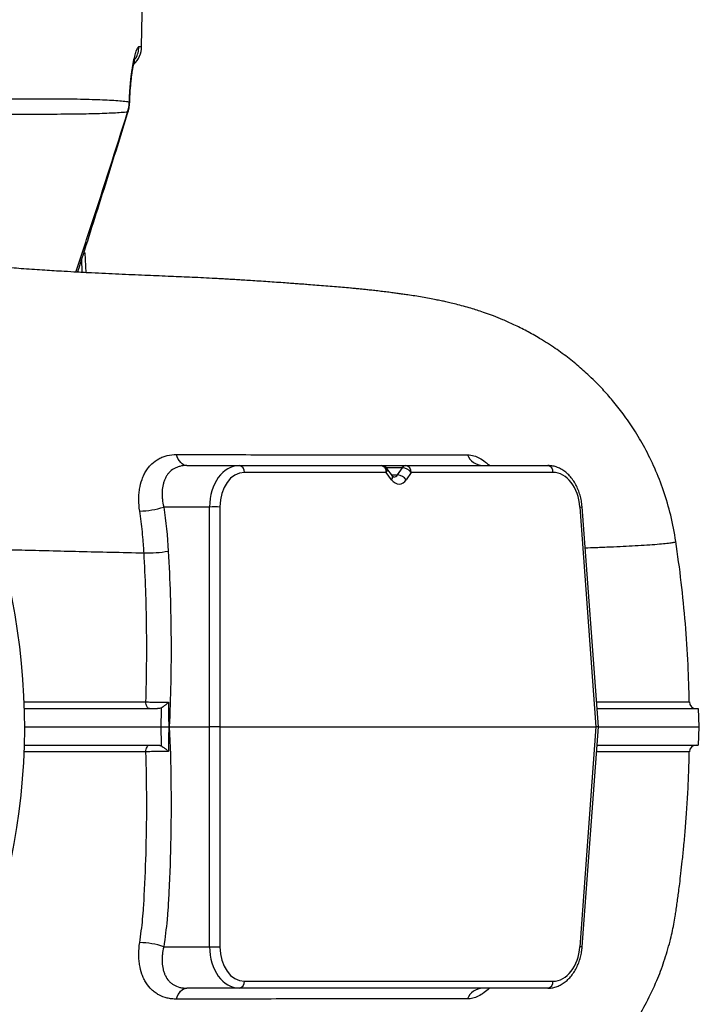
# Model space of a CAD drawing. Header units: millimetres. Extents: x 2290 to 4429, y 961 to 6343.
# Tile 5 of 11: x 3869 to 4429, y 1497 to 2307. Entities that reach past the tile are written whole.
import ezdxf

# ---------------------------------------------------------------- set-up
doc = ezdxf.new("R2010")
doc.units = ezdxf.units.MM
doc.header["$LTSCALE"] = 2

msp = doc.modelspace()

# ---------------------------------------------------------------- linework, layer by layer
at = {"color": 7, "linetype": 'Continuous', "lineweight": 25}
for p, q in [((3969.58, 2284.81), (3970.35, 2329.16)), ((3959.68, 2238.23), (3959.77, 2239.59)), ((3922.07, 2115.16), (3923.11, 2115.16)), ((3923.96, 2098.84), (3923.11, 2115.16)), ((4006.72, 1940.16), (4049.91, 1940.16)), ((4049.91, 1940.16), (4166.64, 1940.16)), ((4166.64, 1940.16), (4187.13, 1940.16)), ((4175.92, 1931.74), (4171.46, 1937.74)), ((4180.11, 1932.4), (4184.13, 1938.4)), ((4187.13, 1940.16), (4303.86, 1940.16)), ((4250.23, 1940.16), (4250.15, 1940.16)), ((4170.88, 1934.47), (4054.15, 1934.47)), ((4175.35, 1928.47), (4170.88, 1934.47)), ((4191.37, 1934.47), (4187.35, 1928.47)), ((4308.1, 1934.47), (4191.37, 1934.47)), ((4025.54, 1906.04), (3987.79, 1906.04)), ((4025.54, 1725.16), (4025.54, 1906.04)), ((4034.02, 1906.04), (4034.02, 1725.16)), ((4343.74, 1725.16), (4330.34, 1906.04)), ((4345.5, 1725.16), (4332.08, 1906.17)), ((4428.53, 1725.16), (4427.74, 1740.16)), ((3992.38, 1725.16), (4025.54, 1725.16)), ((4025.54, 1544.27), (4025.54, 1725.16)), ((4034.02, 1725.16), (4025.54, 1725.16)), ((4034.02, 1725.16), (4034.02, 1544.27)), ((4034.02, 1725.16), (4343.74, 1725.16)), ((4330.34, 1544.27), (4343.74, 1725.16)), ((4332.08, 1544.14), (4345.5, 1725.16)), ((4345.5, 1725.16), (4343.74, 1725.16)), ((4427.74, 1710.15), (4428.53, 1725.16)), ((3987.78, 1544.27), (4025.54, 1544.27)), ((4054.15, 1515.84), (4308.1, 1515.84)), ((4049.91, 1510.16), (4006.68, 1510.16)), ((4303.86, 1510.16), (4049.91, 1510.16))]:
    msp.add_line(p, q, dxfattribs=at)
at = {"color": 8, "linetype": 'Continuous', "lineweight": 25}
for p, q in [((3967.35, 2284.81), (3969.58, 2284.81)), ((3920.78, 2099.01), (3920.37, 2110.12)), ((4184.13, 1938.4), (4170.89, 1938.4)), ((4175.43, 1932.4), (4180.11, 1932.4)), ((4330.34, 1906.04), (4332.08, 1906.17)), ((4332.08, 1544.14), (4330.34, 1544.27))]:
    msp.add_line(p, q, dxfattribs=at)
at = {"color": 8, "linetype": 'Continuous', "lineweight": 25, "flags": 128}
for points in [[(3959.43, 2238.46), (3959.71, 2238.25), (3959.72, 2238.23)], [(3959.48, 2239.52), (3959.76, 2239.24), (3959.76, 2239.2)], [(3958.06, 2230.99), (3958.4, 2231.11), (3958.42, 2231.14)]]:
    msp.add_lwpolyline(points, dxfattribs=at)
at = {"color": 7, "linetype": 'Continuous', "lineweight": 25, "flags": 128}
for points in [[(4006.72, 1940.16), (4005.41, 1940.32), (4004.12, 1940.78), (4002.89, 1941.55), (4001.73, 1942.6), (4000.66, 1943.92), (3999.72, 1945.48), (3998.91, 1947.25), (3998.26, 1949.2)], [(3976.16, 1740.16), (3975.57, 1740.26), (3975, 1740.57), (3974.48, 1741.08), (3974.02, 1741.76), (3973.64, 1742.59), (3973.35, 1743.54), (3973.17, 1744.57), (3973.1, 1745.65)], [(3973.1, 1704.67), (3973.17, 1705.75), (3973.35, 1706.78), (3973.64, 1707.73), (3974.02, 1708.56), (3974.48, 1709.24), (3975, 1709.74), (3975.57, 1710.05), (3976.16, 1710.16)], [(3998.24, 1501.13), (3998.89, 1503.07), (3999.7, 1504.84), (4000.64, 1506.4), (4001.7, 1507.72), (4002.86, 1508.77), (4004.09, 1509.54), (4005.38, 1510), (4006.68, 1510.16)]]:
    msp.add_lwpolyline(points, dxfattribs=at)
at = {"color": 7, "linetype": 'Continuous', "lineweight": 25}
for centre, radius, start, end in [((3949.58, 2285.16), 20, 312.4603, 359), ((3340.35, 1725.16), 533, 90.43017, 89.56983), ((4250.69, 1953.93), 13.78, 200.69083, 267.83177), ((4048.93, 1935), 5.25, 354.21171, 79.17046), ((4166.64, 1934.16), 6, 36.65532, 90), ((4165.66, 1935), 5.25, 354.21171, 79.17046), ((4187.31, 1936.41), 3.76, 92.7971, 147.92528), ((4183.53, 1928.67), 9.75, 36.51336, 86.49461), ((4186.14, 1935), 5.25, 354.21171, 79.17046), ((4302.88, 1935), 5.25, 354.21171, 79.17046), ((4179.51, 1922.67), 9.75, 36.51336, 86.49461), ((3967.37, 1966.42), 63.74, 270.56864, 288.68959), ((4029.78, 1838.82), 67.35, 86.39354, 93.60646), ((3974.26, 1974.72), 106.44, 268.55016, 279.34821), ((4425.92, 1745.76), 5.6, 181.54296, 269.76808), ((4425.92, 1704.56), 5.6, 90.00205, 178.94054), ((3967.35, 1484.08), 63.57, 71.24647, 89.41594), ((4029.78, 1611.5), 67.35, 266.39354, 273.60646), ((4048.93, 1515.31), 5.25, 280.82954, 5.78829), ((4302.88, 1515.31), 5.25, 280.82954, 5.78829), ((4250.71, 1496.38), 13.79, 92.16587, 159.30278)]:
    msp.add_arc(centre, radius, start, end, dxfattribs=at)
at = {"color": 8, "linetype": 'Continuous', "lineweight": 25}
for centre, radius, start, end in [((3947.3, 2285.16), 20.05, 329.89159, 359.01), ((4168.65, 1936.55), 3.05, 317.03128, 22.95549), ((4173.11, 1930.55), 3.05, 317.03128, 22.95549)]:
    msp.add_arc(centre, radius, start, end, dxfattribs=at)
at = {"color": 7, "linetype": 'Continuous', "lineweight": 25}
for centre, major_axis, ratio, start_param, end_param in [((4051.02, 1904.16), (-2.22, 35.97), 0.705763, 6.239705, 7.758142), ((4055.26, 1904.47), (-2.21, 29.96), 0.705175, 6.23111, 7.749547), ((4181.03, 1936.96), (-0.89, 11.98), 0.705175, 2.304119, 3.874916), ((4309.21, 1904.47), (-2.21, 29.96), 0.705175, 4.712674, 6.23111), ((4051.02, 1546.16), (2.22, 35.97), 0.705763, 1.666636, 3.185073), ((4055.26, 1545.84), (2.21, 29.96), 0.705175, 1.675231, 3.193668), ((4309.21, 1545.84), (2.21, 29.96), 0.705175, 3.193668, 4.712104)]:
    msp.add_ellipse(centre, major_axis=major_axis, ratio=ratio, start_param=start_param, end_param=end_param, dxfattribs=at)
at = {"color": 8, "linetype": 'Continuous', "lineweight": 25}
msp.add_ellipse((4176.8, 1936.64), major_axis=(-0.88, 5.97), ratio=0.699504, start_param=3.039187, end_param=3.824763, dxfattribs=at)
at = {"color": 7, "linetype": 'Continuous', "lineweight": 25}
for points, knots in [([(3959.48, 2239.52), (3959.59, 2242.8), (3959.76, 2245.99), (3960.09, 2250.64), (3960.21, 2252.16), (3960.42, 2254.42), (3960.49, 2255.16), (3960.63, 2256.63), (3960.71, 2257.35), (3961.1, 2260.9), (3961.45, 2263.54), (3962.01, 2267.23), (3962.2, 2268.42), (3962.59, 2270.66), (3962.79, 2271.72), (3963.39, 2274.72), (3963.8, 2276.48), (3964.6, 2279.53), (3964.99, 2280.79), (3965.55, 2282.3), (3965.74, 2282.74), (3966.09, 2283.49), (3966.26, 2283.81), (3966.76, 2284.56), (3967.07, 2284.81), (3967.35, 2284.81)], [0, 0, 0, 0, 0.125, 0.125, 0.1875, 0.1875, 0.21875, 0.21875, 0.25, 0.25, 0.375, 0.375, 0.4375, 0.4375, 0.5, 0.5, 0.625, 0.625, 0.75, 0.75, 0.8125, 0.8125, 0.875, 0.875, 1, 1, 1, 1]), ([(3959.77, 2239.19), (3959.82, 2240.43), (3959.92, 2243.33), (3960.19, 2247.8), (3960.56, 2252.52), (3961, 2256.97), (3961.51, 2261.13), (3962.05, 2264.89), (3962.62, 2268.2), (3963.15, 2270.91), (3963.65, 2273.06), (3964.03, 2274.47), (3964.29, 2275.29), (3964.32, 2275.36), (3964.33, 2275.39)], [0, 0, 0, 0, 0.06689, 0.157423, 0.249047, 0.33953, 0.431333, 0.524332, 0.615333, 0.708137, 0.789594, 0.875761, 0.945917, 1, 1, 1, 1]), ([(3762.37, 2240.06), (3775.27, 2240.41), (3787.62, 2240.71), (3811.22, 2241.21), (3822.48, 2241.41), (3843.92, 2241.73), (3854.09, 2241.84), (3868.53, 2241.94), (3873.2, 2241.97), (3880, 2241.98), (3882.23, 2241.99), (3886.6, 2241.99), (3888.75, 2241.98), (3899.25, 2241.96), (3906.98, 2241.89), (3921.09, 2241.67), (3927.48, 2241.51), (3938.93, 2241.11), (3944, 2240.86), (3950.57, 2240.42), (3952.6, 2240.26), (3955.38, 2239.99), (3956.26, 2239.9), (3957.94, 2239.72), (3958.73, 2239.62), (3959.48, 2239.52)], [0, 0, 0, 0, 0.125, 0.125, 0.25, 0.25, 0.375, 0.375, 0.4375, 0.4375, 0.46875, 0.46875, 0.5, 0.5, 0.625, 0.625, 0.75, 0.75, 0.875, 0.875, 0.9375, 0.9375, 0.96875, 0.96875, 1, 1, 1, 1]), ([(3958.37, 2231.16), (3958.57, 2231.79), (3959.2, 2233.8), (3959.64, 2236.19), (3959.66, 2237.94), (3959.67, 2238.24)], [0, 0, 0, 0, 0.2755217, 0.873996, 1, 1, 1, 1]), ([(3959.69, 2237.83), (3959.72, 2238.19), (3959.76, 2238.65), (3959.75, 2239.11), (3959.75, 2239.21)], [0, 0, 0, 0, 0.779015, 1, 1, 1, 1]), ([(3958.06, 2230.99), (3957.26, 2230.9), (3956.41, 2230.82), (3954.63, 2230.66), (3953.69, 2230.59), (3950.76, 2230.37), (3948.64, 2230.24), (3941.79, 2229.88), (3936.58, 2229.69), (3924.89, 2229.39), (3918.42, 2229.28), (3904.21, 2229.12), (3896.49, 2229.08), (3886.03, 2229.06), (3883.89, 2229.05), (3879.55, 2229.05), (3877.33, 2229.06), (3870.6, 2229.07), (3865.97, 2229.09), (3851.7, 2229.16), (3841.66, 2229.23), (3820.54, 2229.46), (3809.47, 2229.61), (3786.28, 2230), (3774.15, 2230.23), (3761.49, 2230.52)], [0, 0, 0, 0, 0.03125, 0.03125, 0.0625, 0.0625, 0.125, 0.125, 0.25, 0.25, 0.375, 0.375, 0.5, 0.5, 0.53125, 0.53125, 0.5625, 0.5625, 0.625, 0.625, 0.75, 0.75, 0.875, 0.875, 1, 1, 1, 1]), ([(3916.89, 2099.21), (3923.22, 2118.98), (3937.22, 2162.72), (3950.92, 2206.75), (3958.36, 2230.98), (3958.41, 2231.14)], [0, 0, 0, 0, 0.450358, 0.996372, 1, 1, 1, 1]), ([(4409.22, 1877.78), (4407.95, 1884.95), (4405.47, 1899.01), (4399.47, 1919.09), (4392.24, 1937.63), (4384.01, 1954.4), (4375.25, 1969.28), (4366.33, 1982.22), (4357.64, 1993.26), (4349.74, 2002.23), (4342.85, 2009.34), (4337.07, 2014.89), (4331.84, 2019.6), (4326.75, 2023.93), (4319.53, 2029.72), (4309.71, 2036.91), (4298.02, 2044.41), (4286.54, 2050.87), (4276.23, 2056), (4266.97, 2060.09), (4259.34, 2063.14), (4252.67, 2065.59), (4246.84, 2067.56), (4241.47, 2069.25), (4235.82, 2070.9), (4229.94, 2072.48), (4224.48, 2073.83), (4219.95, 2074.87), (4215.92, 2075.74), (4211.36, 2076.68), (4206.12, 2077.67), (4200.36, 2078.69), (4194.55, 2079.65), (4189.21, 2080.47), (4184.57, 2081.14), (4180.54, 2081.71), (4176.4, 2082.26), (4171.76, 2082.85), (4166.73, 2083.47), (4161.66, 2084.05), (4157.08, 2084.55), (4153.04, 2084.97), (4149.29, 2085.35), (4145.45, 2085.72), (4140.69, 2086.17), (4134.95, 2086.69), (4128.2, 2087.27), (4121.14, 2087.85), (4114.04, 2088.41), (4107.6, 2088.91), (4102.02, 2089.33), (4097.18, 2089.68), (4091.93, 2090.06), (4085.72, 2090.51), (4078.88, 2090.99), (4071.65, 2091.48), (4064.64, 2091.95), (4057.92, 2092.39), (4051.93, 2092.76), (4046.8, 2093.07), (4042.3, 2093.33), (4037.87, 2093.59), (4033.01, 2093.85), (4026.39, 2094.21), (4018.28, 2094.62), (4009.11, 2095.05), (4000.12, 2095.45), (3990.96, 2095.83), (3981.73, 2096.22), (3971.89, 2096.63), (3961.67, 2097.07), (3950.92, 2097.54), (3939.86, 2098.05), (3928.51, 2098.6), (3917.04, 2099.2), (3906.61, 2099.78), (3897.64, 2100.31), (3889.62, 2100.8), (3881.31, 2101.35), (3872.86, 2101.95), (3864.6, 2102.58), (3856.01, 2103.26), (3846.79, 2104.05), (3837.02, 2104.93), (3827.73, 2105.81), (3818.35, 2106.73), (3808.34, 2107.75), (3796.43, 2109), (3784.07, 2110.33), (3771.72, 2111.67), (3760.96, 2112.82), (3751.35, 2113.83), (3743.57, 2114.63), (3737.57, 2115.24), (3732.88, 2115.71), (3727.92, 2116.2), (3720.08, 2116.97), (3710.35, 2117.91), (3702.72, 2118.63), (3699.37, 2118.94)], [0, 0, 0, 0, 0.018725, 0.03673, 0.053846, 0.0699, 0.084742, 0.098256, 0.110335, 0.1209, 0.129034, 0.135884, 0.141603, 0.147363, 0.153396, 0.166066, 0.179847, 0.191032, 0.201981, 0.211834, 0.22075, 0.228727, 0.235826, 0.242716, 0.251411, 0.261394, 0.270219, 0.27794, 0.285576, 0.294277, 0.306072, 0.319147, 0.333422, 0.347285, 0.357181, 0.366241, 0.375872, 0.38683, 0.399098, 0.41032, 0.420047, 0.428308, 0.43594, 0.444138, 0.452911, 0.466164, 0.480029, 0.493908, 0.507812, 0.520953, 0.530229, 0.538604, 0.547637, 0.558281, 0.570554, 0.581707, 0.593396, 0.603819, 0.612828, 0.620401, 0.626421, 0.631999, 0.638568, 0.646156, 0.658542, 0.670637, 0.681941, 0.693061, 0.705502, 0.717991, 0.731366, 0.744697, 0.757835, 0.770756, 0.783398, 0.794748, 0.80375, 0.812069, 0.821399, 0.830919, 0.839427, 0.847907, 0.858166, 0.86829, 0.877931, 0.886369, 0.896306, 0.907485, 0.921036, 0.93208, 0.942282, 0.951386, 0.9592, 0.964245, 0.968363, 0.972462, 0.978213, 0.990447, 1, 1, 1, 1]), ([(3968, 1902.68), (3967.52, 1905.82), (3967.27, 1908.9), (3967.25, 1912.68), (3967.26, 1913.44), (3967.31, 1914.94), (3967.35, 1915.69), (3967.51, 1917.9), (3967.67, 1919.35), (3968.34, 1923.58), (3969.01, 1926.26), (3970.15, 1929.44), (3970.39, 1930.07), (3970.9, 1931.3), (3971.17, 1931.9), (3972.02, 1933.66), (3972.64, 1934.78), (3973.98, 1936.91), (3974.71, 1937.92), (3976.28, 1939.84), (3977.12, 1940.75), (3979.78, 1943.25), (3981.72, 1944.65), (3984.38, 1946.08), (3984.93, 1946.34), (3986.04, 1946.84), (3986.61, 1947.08), (3988.33, 1947.72), (3989.5, 1948.07), (3993.11, 1948.92), (3995.63, 1949.2), (3998.26, 1949.2)], [0, 0, 0, 0, 0.125, 0.125, 0.15625, 0.15625, 0.1875, 0.1875, 0.25, 0.25, 0.375, 0.375, 0.40625, 0.40625, 0.4375, 0.4375, 0.5, 0.5, 0.5625, 0.5625, 0.625, 0.625, 0.75, 0.75, 0.78125, 0.78125, 0.8125, 0.8125, 0.875, 0.875, 1, 1, 1, 1]), ([(3998.26, 1949.2), (4022.34, 1949.15), (4045.65, 1949.11), (4073.5, 1949.08), (4079.01, 1949.08), (4089.9, 1949.07), (4095.28, 1949.07), (4111.24, 1949.06), (4121.61, 1949.06), (4136.77, 1949.06), (4141.76, 1949.06), (4151.59, 1949.06), (4156.44, 1949.06), (4170.73, 1949.07), (4179.94, 1949.07), (4197.64, 1949.07), (4206.14, 1949.07), (4222.46, 1949.07), (4230.28, 1949.06), (4237.8, 1949.06)], [0, 0, 0, 0, 0.25, 0.25, 0.3125, 0.3125, 0.375, 0.375, 0.5, 0.5, 0.5625, 0.5625, 0.625, 0.625, 0.75, 0.75, 0.875, 0.875, 1, 1, 1, 1]), ([(4006.72, 1940.16), (4004.71, 1940.16), (4002.81, 1939.94), (4000.14, 1939.27), (3999.27, 1938.99), (3998.02, 1938.49), (3997.61, 1938.3), (3996.81, 1937.91), (3996.43, 1937.7), (3994.55, 1936.59), (3993.23, 1935.51), (3991.49, 1933.58), (3990.95, 1932.89), (3989.98, 1931.43), (3989.54, 1930.67), (3988.75, 1929.07), (3988.4, 1928.24), (3987.79, 1926.5), (3987.52, 1925.6), (3986.87, 1922.81), (3986.61, 1920.87), (3986.46, 1917.84), (3986.45, 1916.8), (3986.51, 1914.7), (3986.58, 1913.63), (3986.9, 1910.42), (3987.27, 1908.25), (3987.79, 1906.04)], [0, 0, 0, 0, 0.125, 0.125, 0.1875, 0.1875, 0.21875, 0.21875, 0.25, 0.25, 0.375, 0.375, 0.4375, 0.4375, 0.5, 0.5, 0.5625, 0.5625, 0.625, 0.625, 0.75, 0.75, 0.8125, 0.8125, 0.875, 0.875, 1, 1, 1, 1]), ([(4332.08, 1906.17), (4332.01, 1907.04), (4331.78, 1909.5), (4331.05, 1913.51), (4329.75, 1918.08), (4327.99, 1922.41), (4325.82, 1926.44), (4323.24, 1930.09), (4320.31, 1933.27), (4317.07, 1935.92), (4313.59, 1937.97), (4309.95, 1939.38), (4306.68, 1940.06), (4304.65, 1940.13), (4303.86, 1940.16)], [0, 0, 0, 0, 0.048917, 0.138955, 0.229185, 0.319617, 0.410278, 0.501114, 0.591886, 0.682218, 0.771608, 0.859581, 0.945916, 1, 1, 1, 1]), ([(4177.22, 1930.65), (4177.23, 1930.64), (4177.24, 1930.64), (4177, 1930.7), (4176.46, 1931.08), (4176.07, 1931.56), (4175.92, 1931.74)], [0, 0, 0, 0, 0.205952, 0.53048, 0.824039, 1, 1, 1, 1]), ([(3971.57, 1868.31), (3971.48, 1869.76), (3971.39, 1871.21), (3971.2, 1874.1), (3971.09, 1875.55), (3970.75, 1879.87), (3970.48, 1882.75), (3969.59, 1891.34), (3968.86, 1897.03), (3968, 1902.68)], [0, 0, 0, 0, 0.125, 0.125, 0.25, 0.25, 0.5, 0.5, 1, 1, 1, 1]), ([(4420.26, 1745.65), (4420, 1755.84), (4419.43, 1777.37), (4417.18, 1810.19), (4413.91, 1844.08), (4410.78, 1866.55), (4409.22, 1877.78)], [0, 0, 0, 0, 0.230316, 0.486974, 0.743582, 1, 1, 1, 1]), ([(3973.1, 1745.65), (3973.73, 1766.18), (3973.92, 1786.66), (3973.41, 1827.55), (3972.71, 1847.96), (3971.57, 1868.31)], [0, 0, 0, 0, 0.5, 0.5, 1, 1, 1, 1]), ([(3991.55, 1869.69), (3992.9, 1845.72), (3993.64, 1821.69), (3993.85, 1785.55), (3993.76, 1773.49), (3993.3, 1749.34), (3992.91, 1737.25), (3992.38, 1725.16)], [0, 0, 0, 0, 0.5, 0.5, 0.75, 0.75, 1, 1, 1, 1]), ([(3973.1, 1745.65), (3974.5, 1745.62), (3976, 1745.59), (3978.39, 1745.56), (3979.21, 1745.54), (3980.84, 1745.52), (3981.66, 1745.52), (3983.31, 1745.5), (3984.14, 1745.49), (3985.76, 1745.48), (3986.55, 1745.47), (3988.09, 1745.47), (3988.85, 1745.46), (3990.3, 1745.46), (3990.99, 1745.46), (3991.65, 1745.46)], [0, 0, 0, 0, 0.25, 0.25, 0.375, 0.375, 0.5, 0.5, 0.625, 0.625, 0.75, 0.75, 0.875, 0.875, 1, 1, 1, 1]), ([(3985.82, 1740.9), (3986.31, 1741.16), (3986.82, 1741.47), (3987.6, 1742), (3987.87, 1742.18), (3988.39, 1742.55), (3988.64, 1742.74), (3989.15, 1743.14), (3989.41, 1743.34), (3989.89, 1743.75), (3990.13, 1743.96), (3990.59, 1744.38), (3990.82, 1744.59), (3991.25, 1745.02), (3991.46, 1745.24), (3991.65, 1745.46)], [0, 0, 0, 0, 0.25, 0.25, 0.375, 0.375, 0.5, 0.5, 0.625, 0.625, 0.75, 0.75, 0.875, 0.875, 1, 1, 1, 1]), ([(3991.65, 1745.46), (3991.67, 1743.69), (3991.68, 1741.93), (3991.7, 1740.16), (3991.71, 1739.6), (3991.71, 1739.03), (3991.72, 1738.47), (3991.74, 1736.64), (3991.76, 1734.81), (3991.78, 1732.98), (3991.81, 1731.15), (3991.83, 1729.32), (3991.85, 1727.5), (3991.86, 1726.72), (3991.87, 1725.94), (3991.88, 1725.16)], [-0.00265893, -0.00265893, -0.00265893, -0.00265893, 0, 0, 0, 0.00084703, 0.00084703, 0.00084703, 0.00359875, 0.00359875, 0.00359875, 0.00635147, 0.00635147, 0.00635147, 0.00752399, 0.00752399, 0.00752399, 0.00752399]), ([(3872.94, 1740.16), (3881.63, 1740.16), (3900.7, 1740.16), (3930.08, 1740.16), (3957.96, 1740.16), (3975.31, 1740.16), (3982.56, 1740.16)], [0, 0, 0, 0, 0.235805, 0.51697, 0.798124, 1, 1, 1, 1]), ([(3985.82, 1740.9), (3985.32, 1740.62), (3984.79, 1740.43), (3983.69, 1740.2), (3983.13, 1740.16), (3982.56, 1740.16)], [0, 0, 0, 0, 0.5, 0.5, 1, 1, 1, 1]), ([(3985.77, 1725.16), (3985.77, 1725.94), (3985.77, 1726.71), (3985.78, 1727.49), (3985.78, 1729.32), (3985.79, 1731.15), (3985.8, 1732.98), (3985.8, 1734.81), (3985.81, 1736.64), (3985.82, 1738.47), (3985.82, 1739.03), (3985.82, 1739.6), (3985.82, 1740.16), (3985.82, 1740.4), (3985.82, 1740.65), (3985.82, 1740.9)], [0, 0, 0, 0, 0.001169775, 0.001169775, 0.001169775, 0.003919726, 0.003919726, 0.003919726, 0.00666971, 0.00666971, 0.00666971, 0.007515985, 0.007515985, 0.007515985, 0.007885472, 0.007885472, 0.007885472, 0.007885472]), ([(4344.39, 1740.16), (4344.86, 1740.16), (4349.89, 1740.16), (4359.83, 1740.16), (4373.78, 1740.16), (4386.99, 1740.16), (4397.51, 1740.16), (4405.77, 1740.16), (4412.88, 1740.16), (4419.19, 1740.16), (4424.18, 1740.16), (4426.81, 1740.16), (4427.81, 1740.16), (4427.66, 1740.16), (4427.63, 1740.16)], [0, 0, 0, 0, 0.008431, 0.089237, 0.197137, 0.305083, 0.412991, 0.493786, 0.57458, 0.682495, 0.790453, 0.898363, 0.979167, 1, 1, 1, 1]), ([(3873.01, 1725.16), (3881.88, 1725.16), (3901.12, 1725.16), (3930.67, 1725.16), (3959.44, 1725.16), (3977.65, 1725.16), (3985.77, 1725.16)], [0, 0, 0, 0, 0.233661, 0.506885, 0.780099, 1, 1, 1, 1]), ([(3985.82, 1709.42), (3985.82, 1709.67), (3985.82, 1709.91), (3985.82, 1710.16), (3985.82, 1711.99), (3985.81, 1713.81), (3985.8, 1715.64), (3985.8, 1716.21), (3985.8, 1716.77), (3985.8, 1717.34), (3985.79, 1719.17), (3985.78, 1720.99), (3985.78, 1722.82), (3985.77, 1723.6), (3985.77, 1724.38), (3985.77, 1725.16)], [-0.000369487, -0.000369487, -0.000369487, -0.000369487, 0, 0, 0, 0.002748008, 0.002748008, 0.002748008, 0.003596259, 0.003596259, 0.003596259, 0.006346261, 0.006346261, 0.006346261, 0.007515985, 0.007515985, 0.007515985, 0.007515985]), ([(3985.77, 1725.16), (3986.23, 1725.16), (3986.73, 1725.16), (3987.81, 1725.16), (3988.36, 1725.16), (3989.46, 1725.16), (3989.99, 1725.16), (3991.01, 1725.16), (3991.47, 1725.16), (3991.88, 1725.16)], [0, 0, 0, 0, 0.25, 0.25, 0.5, 0.5, 0.75, 0.75, 1, 1, 1, 1]), ([(3992.38, 1725.16), (3993.05, 1709.98), (3993.48, 1694.82), (3993.78, 1672.08), (3993.82, 1664.5), (3993.77, 1649.36), (3993.69, 1641.78), (3993.27, 1619.1), (3992.75, 1604.03), (3991.9, 1587.12), (3991.8, 1585.24), (3991.65, 1582.42), (3991.6, 1581.49), (3991.49, 1579.61), (3991.44, 1578.67), (3991.27, 1575.86), (3991.13, 1573.99), (3990.83, 1570.25), (3990.67, 1568.38), (3989.81, 1559.06), (3988.9, 1551.65), (3987.78, 1544.27)], [0, 0, 0, 0, 0.25, 0.25, 0.375, 0.375, 0.5, 0.5, 0.75, 0.75, 0.78125, 0.78125, 0.796875, 0.796875, 0.8125, 0.8125, 0.84375, 0.84375, 0.875, 0.875, 1, 1, 1, 1]), ([(3991.88, 1725.16), (3991.87, 1724.38), (3991.86, 1723.6), (3991.85, 1722.82), (3991.83, 1720.99), (3991.81, 1719.16), (3991.78, 1717.33), (3991.76, 1715.51), (3991.74, 1713.68), (3991.72, 1711.85), (3991.71, 1711.28), (3991.71, 1710.72), (3991.7, 1710.16), (3991.69, 1708.89), (3991.68, 1707.63), (3991.66, 1706.36), (3991.66, 1705.86), (3991.65, 1705.36), (3991.65, 1704.86)], [0, 0, 0, 0, 0.00117246, 0.00117246, 0.00117246, 0.00392524, 0.00392524, 0.00392524, 0.00667696, 0.00667696, 0.00667696, 0.00752399, 0.00752399, 0.00752399, 0.00942776, 0.00942776, 0.00942776, 0.01018292, 0.01018292, 0.01018292, 0.01018292]), ([(4345.5, 1725.16), (4345.81, 1725.16), (4350.67, 1725.16), (4359.08, 1725.16), (4370.66, 1725.16), (4381.08, 1725.16), (4390.55, 1725.16), (4399.01, 1725.16), (4406.45, 1725.16), (4412.87, 1725.16), (4418.22, 1725.16), (4422.5, 1725.16), (4425.7, 1725.16), (4427.69, 1725.16), (4428.59, 1725.16), (4428.44, 1725.16), (4428.41, 1725.16)], [0, 0, 0, 0, 0.005481, 0.0864548, 0.1673796, 0.2483055, 0.3295135, 0.410722, 0.4916087, 0.5725636, 0.6534871, 0.7344104, 0.8156361, 0.8968613, 0.9777494, 1, 1, 1, 1]), ([(3873.08, 1710.16), (3881.73, 1710.16), (3900.75, 1710.16), (3930.08, 1710.16), (3957.96, 1710.16), (3975.31, 1710.16), (3982.56, 1710.16)], [0, 0, 0, 0, 0.23479, 0.516329, 0.797856, 1, 1, 1, 1]), ([(3982.56, 1710.16), (3983.13, 1710.16), (3983.68, 1710.11), (3984.5, 1709.94), (3984.77, 1709.87), (3985.31, 1709.68), (3985.57, 1709.56), (3985.82, 1709.42)], [0, 0, 0, 0, 0.5, 0.5, 0.75, 0.75, 1, 1, 1, 1]), ([(3985.82, 1709.42), (3986.31, 1709.15), (3986.82, 1708.84), (3987.6, 1708.32), (3987.87, 1708.14), (3988.39, 1707.77), (3988.64, 1707.57), (3989.15, 1707.18), (3989.41, 1706.98), (3989.89, 1706.57), (3990.13, 1706.36), (3990.59, 1705.94), (3990.82, 1705.73), (3991.25, 1705.29), (3991.46, 1705.07), (3991.65, 1704.86)], [0, 0, 0, 0, 0.25, 0.25, 0.375, 0.375, 0.5, 0.5, 0.625, 0.625, 0.75, 0.75, 0.875, 0.875, 1, 1, 1, 1]), ([(4344.39, 1710.16), (4344.86, 1710.16), (4349.89, 1710.16), (4359.83, 1710.16), (4373.78, 1710.16), (4386.99, 1710.16), (4397.51, 1710.16), (4405.77, 1710.16), (4412.88, 1710.16), (4419.19, 1710.16), (4424.18, 1710.16), (4426.81, 1710.16), (4427.81, 1710.16), (4427.66, 1710.16), (4427.63, 1710.16)], [0, 0, 0, 0, 0.008431, 0.089237, 0.197137, 0.305083, 0.412991, 0.493786, 0.57458, 0.682495, 0.790453, 0.898363, 0.979167, 1, 1, 1, 1]), ([(3698.35, 1330.41), (3702.1, 1330.75), (3710.64, 1331.52), (3723.82, 1332.73), (3737.74, 1334.04), (3751.26, 1335.35), (3764.54, 1336.68), (3777.51, 1338.01), (3792.17, 1339.52), (3808.2, 1341.19), (3825.46, 1342.96), (3842.46, 1344.67), (3859.76, 1346.35), (3877.07, 1347.94), (3893.65, 1349.35), (3909.97, 1350.61), (3926.6, 1351.72), (3943.88, 1352.65), (3961.39, 1353.43), (3976.07, 1353.98), (3988.12, 1354.42), (3997.43, 1354.77), (4006.76, 1355.14), (4016.09, 1355.56), (4025.11, 1356), (4033.1, 1356.42), (4039.98, 1356.8), (4046.31, 1357.17), (4052.9, 1357.58), (4060.03, 1358.03), (4067.66, 1358.54), (4075.76, 1359.1), (4084.29, 1359.7), (4093.27, 1360.35), (4102.2, 1361.01), (4110.7, 1361.65), (4118.27, 1362.25), (4124.94, 1362.79), (4130.76, 1363.28), (4135.74, 1363.71), (4140, 1364.09), (4143.8, 1364.44), (4147.79, 1364.82), (4152.22, 1365.26), (4156.97, 1365.75), (4161.54, 1366.25), (4165.47, 1366.7), (4168.88, 1367.1), (4171.96, 1367.48), (4175.08, 1367.88), (4178.44, 1368.31), (4182.4, 1368.85), (4187.11, 1369.52), (4192.48, 1370.33), (4197.84, 1371.19), (4203.07, 1372.09), (4207.68, 1372.93), (4211.82, 1373.74), (4215.27, 1374.44), (4218.08, 1375.04), (4220.87, 1375.66), (4224.1, 1376.41), (4228.11, 1377.38), (4232.5, 1378.52), (4237.11, 1379.79), (4241.7, 1381.13), (4247.44, 1382.93), (4255.38, 1385.65), (4265.82, 1389.69), (4278.05, 1395.14), (4290.62, 1401.65), (4302.6, 1408.75), (4313.3, 1415.94), (4322.7, 1423.03), (4330.57, 1429.56), (4337.18, 1435.51), (4343.33, 1441.45), (4350.13, 1448.5), (4358.15, 1457.62), (4367.19, 1469.22), (4376.48, 1482.95), (4385.58, 1498.82), (4393.38, 1515.4), (4399.75, 1532.28), (4403.65, 1545.48), (4406.12, 1555.76), (4407.53, 1562.58), (4408.62, 1568.59), (4409.44, 1574.11), (4410.16, 1579.13), (4410.9, 1584.48), (4411.63, 1589.99), (4412.47, 1596.7), (4413.48, 1605.07), (4414.62, 1615.27), (4415.82, 1627.08), (4417.03, 1640.5), (4418.18, 1655.54), (4419.19, 1672.21), (4419.94, 1688.78), (4420.17, 1699.76), (4420.28, 1704.67)], [0, 0, 0, 0, 0.009687, 0.022051, 0.033709, 0.045193, 0.056471, 0.067494, 0.078202, 0.093897, 0.108677, 0.123067, 0.138815, 0.155193, 0.170714, 0.185447, 0.202479, 0.220641, 0.239906, 0.260141, 0.270959, 0.281871, 0.292844, 0.303856, 0.314829, 0.324675, 0.332732, 0.340445, 0.349138, 0.358805, 0.369433, 0.381013, 0.393539, 0.407003, 0.421782, 0.435634, 0.448363, 0.459988, 0.470524, 0.47998, 0.488004, 0.495133, 0.502724, 0.511263, 0.520766, 0.530518, 0.53857, 0.544932, 0.550806, 0.557381, 0.56467, 0.573088, 0.582889, 0.594098, 0.606315, 0.615637, 0.624928, 0.632933, 0.639461, 0.644504, 0.648486, 0.653749, 0.659807, 0.66667, 0.673301, 0.679598, 0.685222, 0.693331, 0.703213, 0.714957, 0.727529, 0.738926, 0.750153, 0.759888, 0.768179, 0.7751, 0.781099, 0.788016, 0.797823, 0.809189, 0.821997, 0.836117, 0.851437, 0.864294, 0.877786, 0.883233, 0.888749, 0.893918, 0.897383, 0.901718, 0.905888, 0.91029, 0.915247, 0.92194, 0.929829, 0.938961, 0.949366, 0.961065, 0.974075, 0.988409, 1, 1, 1, 1]), ([(3967.99, 1547.65), (3968.98, 1554.05), (3969.78, 1560.49), (3970.73, 1570.2), (3971.01, 1573.44), (3971.3, 1577.5), (3971.35, 1578.32), (3971.45, 1579.94), (3971.5, 1580.76), (3971.63, 1583.21), (3971.72, 1584.84), (3972.5, 1599.51), (3973.01, 1612.6), (3973.66, 1638.83), (3973.81, 1651.99), (3973.73, 1678.31), (3973.51, 1691.49), (3973.1, 1704.67)], [0, 0, 0, 0, 0.125, 0.125, 0.1875, 0.1875, 0.203125, 0.203125, 0.21875, 0.21875, 0.25, 0.25, 0.5, 0.5, 0.75, 0.75, 1, 1, 1, 1]), ([(3991.65, 1704.86), (3990.34, 1704.86), (3988.9, 1704.85), (3986.96, 1704.84), (3986.56, 1704.84), (3985.76, 1704.84), (3985.36, 1704.83), (3984.15, 1704.83), (3983.34, 1704.82), (3981.69, 1704.8), (3980.86, 1704.79), (3979.22, 1704.77), (3978.41, 1704.76), (3976.83, 1704.74), (3976.04, 1704.72), (3974.53, 1704.7), (3973.8, 1704.68), (3973.1, 1704.67)], [0, 0, 0, 0, 0.25, 0.25, 0.3125, 0.3125, 0.375, 0.375, 0.5, 0.5, 0.625, 0.625, 0.75, 0.75, 0.875, 0.875, 1, 1, 1, 1]), ([(4420.3, 1704.67), (4420.31, 1704.67), (4420.6, 1704.67), (4419.55, 1704.67), (4416.98, 1704.67), (4412.48, 1704.67), (4406.41, 1704.67), (4398.69, 1704.67), (4389.5, 1704.67), (4378.84, 1704.67), (4366.59, 1704.67), (4354.91, 1704.67), (4346.85, 1704.67), (4343.98, 1704.67)], [0, 0, 0, 0, 0.002546, 0.107311, 0.210472, 0.313709, 0.416959, 0.520137, 0.625512, 0.730952, 0.836372, 0.941722, 1, 1, 1, 1]), ([(3998.24, 1501.13), (3996.92, 1501.13), (3995.63, 1501.2), (3993.09, 1501.49), (3991.83, 1501.7), (3988.19, 1502.57), (3985.92, 1503.42), (3982.74, 1505.13), (3981.71, 1505.76), (3979.74, 1507.19), (3978.81, 1507.97), (3976.17, 1510.47), (3974.62, 1512.37), (3972.93, 1515.05), (3972.61, 1515.6), (3971.98, 1516.73), (3971.68, 1517.32), (3970.83, 1519.09), (3970.33, 1520.31), (3968.98, 1524.09), (3968.32, 1526.77), (3967.76, 1530.32), (3967.66, 1531.04), (3967.5, 1532.5), (3967.43, 1533.23), (3967.28, 1535.44), (3967.23, 1536.93), (3967.27, 1541.44), (3967.51, 1544.51), (3967.99, 1547.65)], [0, 0, 0, 0, 0.0625, 0.0625, 0.125, 0.125, 0.25, 0.25, 0.3125, 0.3125, 0.375, 0.375, 0.5, 0.5, 0.53125, 0.53125, 0.5625, 0.5625, 0.625, 0.625, 0.75, 0.75, 0.78125, 0.78125, 0.8125, 0.8125, 0.875, 0.875, 1, 1, 1, 1]), ([(3987.78, 1544.27), (3987.26, 1542.07), (3986.89, 1539.9), (3986.57, 1536.71), (3986.49, 1535.65), (3986.43, 1533.56), (3986.44, 1532.52), (3986.58, 1529.46), (3986.84, 1527.52), (3987.48, 1524.76), (3987.74, 1523.87), (3988.35, 1522.12), (3988.7, 1521.27), (3989.88, 1518.86), (3990.84, 1517.42), (3992.56, 1515.5), (3993.18, 1514.9), (3994.53, 1513.79), (3995.24, 1513.29), (3997.48, 1511.96), (3999.13, 1511.29), (4001.83, 1510.61), (4002.77, 1510.44), (4004.69, 1510.21), (4005.68, 1510.16), (4006.68, 1510.16)], [0, 0, 0, 0, 0.125, 0.125, 0.1875, 0.1875, 0.25, 0.25, 0.375, 0.375, 0.4375, 0.4375, 0.5, 0.5, 0.625, 0.625, 0.6875, 0.6875, 0.75, 0.75, 0.875, 0.875, 0.9375, 0.9375, 1, 1, 1, 1]), ([(4303.86, 1510.16), (4304.62, 1510.18), (4306.58, 1510.25), (4309.73, 1510.88), (4313.23, 1512.18), (4316.58, 1514.07), (4319.72, 1516.52), (4322.62, 1519.49), (4325.22, 1522.94), (4327.46, 1526.82), (4329.32, 1531.05), (4330.73, 1535.54), (4331.67, 1539.94), (4331.96, 1542.84), (4332.08, 1544.14)], [0, 0, 0, 0, 0.052008, 0.135671, 0.219645, 0.304611, 0.390902, 0.478522, 0.567213, 0.656607, 0.746371, 0.836265, 0.92619, 1, 1, 1, 1]), ([(4237.81, 1501.25), (4230.3, 1501.25), (4222.47, 1501.25), (4206.14, 1501.25), (4197.62, 1501.25), (4184.32, 1501.25), (4179.79, 1501.25), (4170.56, 1501.25), (4165.86, 1501.26), (4151.53, 1501.26), (4141.69, 1501.26), (4126.53, 1501.26), (4121.4, 1501.26), (4111.03, 1501.26), (4105.78, 1501.26), (4089.86, 1501.25), (4079.01, 1501.24), (4045.64, 1501.21), (4022.33, 1501.18), (3998.24, 1501.13)], [0, 0, 0, 0, 0.125, 0.125, 0.25, 0.25, 0.3125, 0.3125, 0.375, 0.375, 0.5, 0.5, 0.5625, 0.5625, 0.625, 0.625, 0.75, 0.75, 1, 1, 1, 1])]:
    msp.add_open_spline(points, degree=3, knots=knots, dxfattribs=at)
for points in [[(3958.06, 2230.99), (3958.82, 2233.42), (3959.28, 2235.91), (3959.43, 2238.46)], [(3959.43, 2238.46), (3959.45, 2238.81), (3959.47, 2239.17), (3959.48, 2239.52)], [(3987.79, 1906.04), (3989.6, 1894.08), (3990.86, 1881.97), (3991.55, 1869.69)], [(3992.38, 1725.16), (3992.21, 1725.16), (3992.05, 1725.16), (3991.88, 1725.16)]]:
    msp.add_open_spline(points, degree=3, dxfattribs=at)
at = {"color": 8, "linetype": 'Continuous', "lineweight": 25}
for points, knots in [([(3915.36, 2099.3), (3919.73, 2112.37), (3934.35, 2156.13), (3948.29, 2200.13), (3958.06, 2230.99)], [0, 0, 0, 0, 0.298715, 1, 1, 1, 1]), ([(4237.8, 1949.06), (4239.53, 1948.9), (4242.64, 1948.61), (4247.66, 1946.35), (4251.95, 1943.67), (4254.65, 1941.16), (4255.72, 1940.16)], [0, 0, 0, 0, 0.317156, 0.568682, 0.827212, 1, 1, 1, 1]), ([(4334.59, 1872.42), (4337.57, 1872.53), (4344.98, 1872.81), (4355.38, 1873.27), (4366.15, 1873.79), (4376.31, 1874.33), (4385.74, 1874.88), (4394.09, 1875.46), (4400.79, 1876.03), (4405.68, 1876.61), (4408.42, 1877.18), (4409.52, 1877.57), (4409.18, 1877.77), (4409.16, 1877.78)], [0, 0, 0, 0, 0.060933, 0.151644, 0.244061, 0.339191, 0.446719, 0.55602, 0.665822, 0.775442, 0.885281, 0.99315, 1, 1, 1, 1]), ([(3852.7, 1871.1), (3858.82, 1870.96), (3872.46, 1870.65), (3894.32, 1870.12), (3918.77, 1869.51), (3944.83, 1868.88), (3962.49, 1868.51), (3971.57, 1868.31)], [0, 0, 0, 0, 0.153037, 0.341341, 0.546664, 0.766909, 1, 1, 1, 1]), ([(3872.91, 1745.65), (3890.25, 1745.65), (3924.02, 1745.65), (3957.04, 1745.65), (3973.1, 1745.65)], [0, 0, 0, 0, 0.5135117, 1, 1, 1, 1]), ([(4343.98, 1745.65), (4346.77, 1745.65), (4355.55, 1745.65), (4368.24, 1745.65), (4381.9, 1745.65), (4393.47, 1745.65), (4403.31, 1745.65), (4411.23, 1745.65), (4416.74, 1745.65), (4419.9, 1745.65), (4420.03, 1745.65), (4420.08, 1745.65)], [0, 0, 0, 0, 0.056002, 0.175859, 0.29582, 0.415804, 0.535693, 0.659101, 0.78264, 0.906166, 1, 1, 1, 1]), ([(3973.1, 1704.67), (3969.97, 1704.67), (3954.29, 1704.67), (3925.7, 1704.67), (3895.24, 1704.67), (3877.59, 1704.67), (3872.83, 1704.67)], [0, 0, 0, 0, 0.095441, 0.477238, 0.859011, 1, 1, 1, 1]), ([(4255.85, 1510.16), (4254.37, 1508.85), (4251.26, 1506.13), (4246.6, 1503.4), (4241.99, 1501.58), (4239.22, 1501.36), (4237.81, 1501.25)], [0, 0, 0, 0, 0.235824, 0.491804, 0.74261, 1, 1, 1, 1])]:
    msp.add_open_spline(points, degree=3, knots=knots, dxfattribs=at)

doc.saveas('drawing.dxf')
